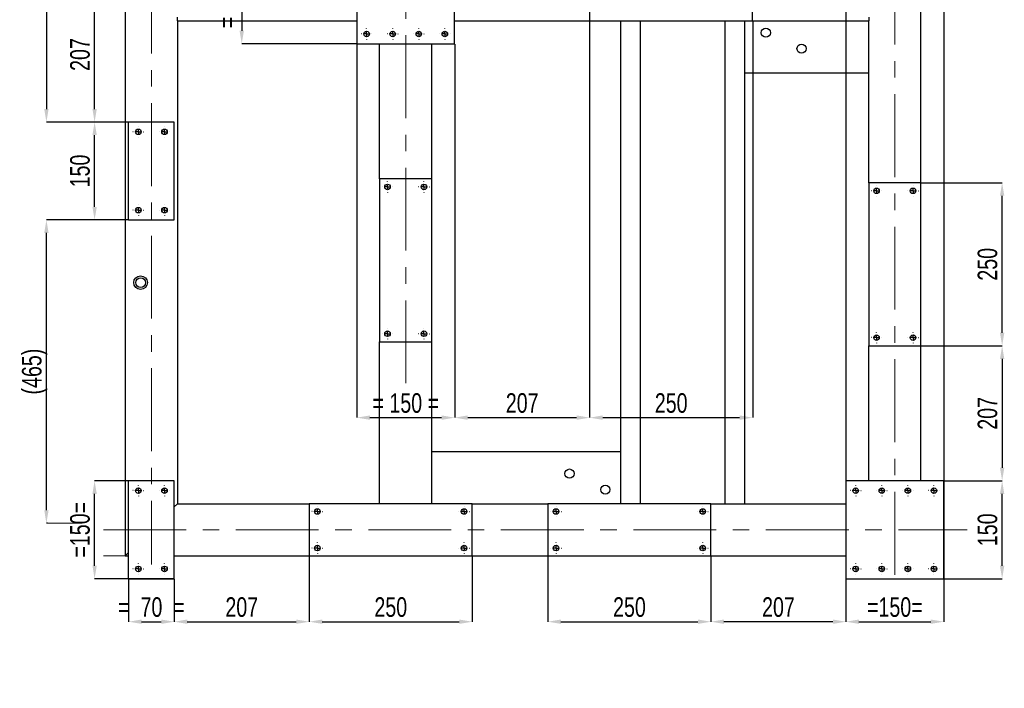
# Model space of a CAD drawing. Header units: millimetres. Extents: x 5 to 3649, y 4 to 418.
# Tile 19 of 105: x 846 to 997, y 91 to 193. Entities that reach past the tile are written whole.
import ezdxf

# ---------------------------------------------------------------- set-up
doc = ezdxf.new("R2010")
doc.units = ezdxf.units.MM
doc.header["$PDSIZE"] = -1
doc.linetypes.add('CENTERX2', pattern=[20.32, 12.7, -2.54, 2.54, -2.54])
doc.layers.add('COTES', color=1, linetype='Continuous')
doc.layers.add('TRAIT-MIXTES', color=3, linetype='CENTERX2')
doc.layers.add('TRAIT-FORT', color=4, linetype='Continuous', lineweight=25)
doc.styles.add('SLDTEXTSTYLE0', font='TXT', dxfattribs={"width": 0.75})
doc.dimstyles.new('SLDDIMSTYLE0', dxfattribs={"dimtxt": 3, "dimasz": 2, "dimexe": 0, "dimexo": 0.0625, "dimgap": 0.75, "dimtad": 1, "dimdec": 0, "dimlfac": 10, "dimrnd": 1e-09, "dimzin": 12, "dimdsep": 46, "dimtxsty": 'SLDTEXTSTYLE0', "dimsah": 1, "dimcen": 0.09, "dimadec": 0, "dimazin": 3, "dimtfac": 1, "dimtdec": 0, "dimtofl": 0, "dimtmove": 0, "dimatfit": 3, "dimfxl": 1, "dimfrac": 2, "dimtolj": 1, "dimtzin": 12, "dimarcsym": 0})
doc.dimstyles.new('SLDDIMSTYLE1', dxfattribs={"dimtxt": 3, "dimasz": 2, "dimexe": 0, "dimexo": 0.0625, "dimgap": 0.75, "dimtad": 1, "dimdec": 0, "dimlfac": 10, "dimrnd": 1e-09, "dimzin": 12, "dimdsep": 46, "dimtxsty": 'SLDTEXTSTYLE0', "dimsah": 1, "dimcen": 0.09, "dimadec": 0, "dimazin": 3, "dimtfac": 1, "dimtdec": 0, "dimtmove": 0, "dimatfit": 0, "dimfxl": 1, "dimfrac": 2, "dimtolj": 1, "dimtzin": 12, "dimarcsym": 0})

# ---------------------------------------------------------------- blocks, each defined once
blk = doc.blocks.new('*D1768')
at = {"layer": 'COTES', "color": 0, "lineweight": -2, "transparency": 16777216}
for p, q in [((862.56, 162.39), (850.02, 162.39)), ((850.02, 117.89), (850.02, 160.39)), ((850.2, 115.89), (850.02, 115.89))]:
    blk.add_line(p, q, dxfattribs=at)
at = {"layer": 'COTES', "color": 0, "transparency": 16777216}
for points in [[(849.69, 160.39), (850.36, 160.39), (850.02, 162.39)], [(849.69, 117.89), (850.36, 117.89), (850.02, 115.89)]]:
    blk.add_solid(points, dxfattribs=at)
at = {"layer": 'Defpoints', "color": 0, "transparency": 16777216}
for p in [(850.02, 162.39), (862.63, 162.39), (850.26, 115.89)]:
    blk.add_point(p, dxfattribs=at)
at = {"layer": 'COTES', "color": 0, "transparency": 16777216, "insert": (846.27, 139.14), "char_height": 3, "attachment_point": 2, "rotation": 90, "style": 'SLDTEXTSTYLE0'}
blk.add_mtext('\\A1;(465)', dxfattribs=at)
blk = doc.blocks.new('*D1772')
at = {"layer": 'COTES', "color": 0, "lineweight": -2, "transparency": 16777216}
for p, q in [((987.69, 122.39), (996.58, 122.39)), ((996.58, 109.39), (996.58, 120.39)), ((987.69, 107.39), (996.58, 107.39))]:
    blk.add_line(p, q, dxfattribs=at)
at = {"layer": 'COTES', "color": 0, "transparency": 16777216}
for points in [[(996.25, 120.39), (996.92, 120.39), (996.58, 122.39)], [(996.25, 109.39), (996.92, 109.39), (996.58, 107.39)]]:
    blk.add_solid(points, dxfattribs=at)
at = {"layer": 'Defpoints', "color": 0, "transparency": 16777216}
for p in [(987.63, 122.39), (996.58, 122.39), (987.63, 107.39)]:
    blk.add_point(p, dxfattribs=at)
at = {"layer": 'COTES', "color": 0, "transparency": 16777216, "insert": (992.83, 114.89), "char_height": 3, "attachment_point": 2, "rotation": 90, "style": 'SLDTEXTSTYLE0'}
blk.add_mtext('\\A1;150', dxfattribs=at)
blk = doc.blocks.new('*D1773')
at = {"layer": 'COTES', "color": 0, "lineweight": -2, "transparency": 16777216}
for p, q in [((984.19, 168.09), (996.58, 168.09)), ((996.58, 145.09), (996.58, 166.09)), ((984.19, 143.09), (996.58, 143.09))]:
    blk.add_line(p, q, dxfattribs=at)
at = {"layer": 'COTES', "color": 0, "transparency": 16777216}
for points in [[(996.25, 166.09), (996.92, 166.09), (996.58, 168.09)], [(996.25, 145.09), (996.92, 145.09), (996.58, 143.09)]]:
    blk.add_solid(points, dxfattribs=at)
at = {"layer": 'Defpoints', "color": 0, "transparency": 16777216}
for p in [(984.13, 168.09), (996.58, 168.09), (984.13, 143.09)]:
    blk.add_point(p, dxfattribs=at)
at = {"layer": 'COTES', "color": 0, "transparency": 16777216, "insert": (992.83, 155.59), "char_height": 3, "attachment_point": 2, "rotation": 90, "style": 'SLDTEXTSTYLE0'}
blk.add_mtext('\\A1;250', dxfattribs=at)
blk = doc.blocks.new('*D1774')
at = {"layer": 'COTES', "color": 0, "lineweight": -2, "transparency": 16777216}
for p, q in [((984.19, 143.09), (996.58, 143.09)), ((996.58, 141.09), (996.58, 124.39)), ((987.69, 122.39), (996.58, 122.39))]:
    blk.add_line(p, q, dxfattribs=at)
at = {"layer": 'COTES', "color": 0, "transparency": 16777216}
for points in [[(996.25, 141.09), (996.92, 141.09), (996.58, 143.09)], [(996.25, 124.39), (996.92, 124.39), (996.58, 122.39)]]:
    blk.add_solid(points, dxfattribs=at)
at = {"layer": 'Defpoints', "color": 0, "transparency": 16777216}
for p in [(984.13, 143.09), (987.63, 122.39), (996.58, 122.39)]:
    blk.add_point(p, dxfattribs=at)
at = {"layer": 'COTES', "color": 0, "transparency": 16777216, "insert": (992.83, 132.74), "char_height": 3, "attachment_point": 2, "rotation": 90, "style": 'SLDTEXTSTYLE0'}
blk.add_mtext('\\A1;207', dxfattribs=at)
blk = doc.blocks.new('*D1780')
at = {"layer": 'COTES', "color": 0, "lineweight": -2, "transparency": 16777216}
for p, q in [((972.63, 307.33), (972.63, 100.8)), ((987.63, 307.33), (987.63, 100.8)), ((974.63, 100.8), (985.63, 100.8))]:
    blk.add_line(p, q, dxfattribs=at)
at = {"layer": 'COTES', "color": 0, "transparency": 16777216}
for points in [[(974.63, 101.14), (974.63, 100.47), (972.63, 100.8)], [(985.63, 101.14), (985.63, 100.47), (987.63, 100.8)]]:
    blk.add_solid(points, dxfattribs=at)
at = {"layer": 'Defpoints', "color": 0, "transparency": 16777216}
for p in [(972.63, 307.39), (987.63, 307.39), (987.63, 100.8)]:
    blk.add_point(p, dxfattribs=at)
at = {"layer": 'COTES', "color": 0, "transparency": 16777216, "insert": (980.13, 104.55), "char_height": 3, "attachment_point": 2, "style": 'SLDTEXTSTYLE0'}
blk.add_mtext('\\A1;=150=', dxfattribs=at)
blk = doc.blocks.new('*D1784')
at = {"layer": 'COTES', "color": 0, "lineweight": -2, "transparency": 16777216}
for p, q in [((869.56, 122.39), (857.41, 122.39)), ((857.41, 109.39), (857.41, 120.39)), ((869.56, 107.39), (857.41, 107.39))]:
    blk.add_line(p, q, dxfattribs=at)
at = {"layer": 'COTES', "color": 0, "transparency": 16777216}
for points in [[(857.08, 120.39), (857.75, 120.39), (857.41, 122.39)], [(857.08, 109.39), (857.75, 109.39), (857.41, 107.39)]]:
    blk.add_solid(points, dxfattribs=at)
at = {"layer": 'Defpoints', "color": 0, "transparency": 16777216}
for p in [(857.41, 122.39), (869.63, 122.39), (869.63, 107.39)]:
    blk.add_point(p, dxfattribs=at)
at = {"layer": 'COTES', "color": 0, "transparency": 16777216, "insert": (853.66, 114.89), "char_height": 3, "attachment_point": 2, "rotation": 90, "style": 'SLDTEXTSTYLE0'}
blk.add_mtext('\\A1;=150=', dxfattribs=at)
blk = doc.blocks.new('*D1786')
at = {"layer": 'COTES', "color": 0, "lineweight": -2, "transparency": 16777216}
for p, q in [((862.56, 177.39), (857.41, 177.39)), ((857.41, 164.39), (857.41, 175.39)), ((862.56, 162.39), (857.41, 162.39))]:
    blk.add_line(p, q, dxfattribs=at)
at = {"layer": 'COTES', "color": 0, "transparency": 16777216}
for points in [[(857.08, 175.39), (857.75, 175.39), (857.41, 177.39)], [(857.08, 164.39), (857.75, 164.39), (857.41, 162.39)]]:
    blk.add_solid(points, dxfattribs=at)
at = {"layer": 'Defpoints', "color": 0, "transparency": 16777216}
for p in [(857.41, 177.39), (862.63, 177.39), (862.63, 162.39)]:
    blk.add_point(p, dxfattribs=at)
at = {"layer": 'COTES', "color": 0, "transparency": 16777216, "insert": (853.66, 169.89), "char_height": 3, "attachment_point": 2, "rotation": 90, "style": 'SLDTEXTSTYLE0'}
blk.add_mtext('\\A1;150', dxfattribs=at)
blk = doc.blocks.new('*D1787')
at = {"layer": 'COTES', "color": 0, "lineweight": -2, "transparency": 16777216}
for p, q in [((862.56, 198.09), (857.41, 198.09)), ((857.41, 179.39), (857.41, 196.09)), ((862.56, 177.39), (857.41, 177.39))]:
    blk.add_line(p, q, dxfattribs=at)
at = {"layer": 'COTES', "color": 0, "transparency": 16777216}
for points in [[(857.08, 196.09), (857.75, 196.09), (857.41, 198.09)], [(857.08, 179.39), (857.75, 179.39), (857.41, 177.39)]]:
    blk.add_solid(points, dxfattribs=at)
at = {"layer": 'Defpoints', "color": 0, "transparency": 16777216}
for p in [(857.41, 198.09), (862.63, 198.09), (862.63, 177.39)]:
    blk.add_point(p, dxfattribs=at)
at = {"layer": 'COTES', "color": 0, "transparency": 16777216, "insert": (853.66, 187.74), "char_height": 3, "attachment_point": 2, "rotation": 90, "style": 'SLDTEXTSTYLE0'}
blk.add_mtext('\\A1;207', dxfattribs=at)
blk = doc.blocks.new('*D1788')
at = {"layer": 'COTES', "color": 0, "lineweight": -2, "transparency": 16777216}
for p, q in [((862.06, 318.89), (850.02, 318.89)), ((850.02, 316.89), (850.02, 179.39)), ((862.56, 177.39), (850.02, 177.39))]:
    blk.add_line(p, q, dxfattribs=at)
at = {"layer": 'COTES', "color": 0, "transparency": 16777216}
for points in [[(849.69, 316.89), (850.36, 316.89), (850.02, 318.89)], [(849.69, 179.39), (850.36, 179.39), (850.02, 177.39)]]:
    blk.add_solid(points, dxfattribs=at)
at = {"layer": 'Defpoints', "color": 0, "transparency": 16777216}
for p in [(862.13, 318.89), (850.02, 177.39), (862.63, 177.39)]:
    blk.add_point(p, dxfattribs=at)
at = {"layer": 'COTES', "color": 0, "transparency": 16777216, "insert": (846.27, 248.14), "char_height": 3, "attachment_point": 2, "rotation": 90, "style": 'SLDTEXTSTYLE0'}
blk.add_mtext('\\A1;1415', dxfattribs=at)
blk = doc.blocks.new('*D1789')
at = {"layer": 'COTES', "color": 0, "lineweight": -2, "transparency": 16777216}
for p, q in [((890.33, 110.83), (890.33, 100.8)), ((915.33, 110.83), (915.33, 100.8)), ((892.33, 100.8), (913.33, 100.8))]:
    blk.add_line(p, q, dxfattribs=at)
at = {"layer": 'COTES', "color": 0, "transparency": 16777216}
for points in [[(892.33, 101.14), (892.33, 100.47), (890.33, 100.8)], [(913.33, 101.14), (913.33, 100.47), (915.33, 100.8)]]:
    blk.add_solid(points, dxfattribs=at)
at = {"layer": 'Defpoints', "color": 0, "transparency": 16777216}
for p in [(890.33, 110.89), (915.33, 110.89), (915.33, 100.8)]:
    blk.add_point(p, dxfattribs=at)
at = {"layer": 'COTES', "color": 0, "transparency": 16777216, "insert": (902.83, 104.55), "char_height": 3, "attachment_point": 2, "style": 'SLDTEXTSTYLE0'}
blk.add_mtext('\\A1;250', dxfattribs=at)
blk = doc.blocks.new('*D1790')
at = {"layer": 'COTES', "color": 0, "lineweight": -2, "transparency": 16777216}
for p, q in [((926.93, 110.83), (926.93, 100.8)), ((951.93, 110.83), (951.93, 100.8)), ((928.93, 100.8), (949.93, 100.8))]:
    blk.add_line(p, q, dxfattribs=at)
at = {"layer": 'COTES', "color": 0, "transparency": 16777216}
for points in [[(928.93, 101.14), (928.93, 100.47), (926.93, 100.8)], [(949.93, 101.14), (949.93, 100.47), (951.93, 100.8)]]:
    blk.add_solid(points, dxfattribs=at)
at = {"layer": 'Defpoints', "color": 0, "transparency": 16777216}
for p in [(926.93, 110.89), (951.93, 110.89), (951.93, 100.8)]:
    blk.add_point(p, dxfattribs=at)
at = {"layer": 'COTES', "color": 0, "transparency": 16777216, "insert": (939.43, 104.55), "char_height": 3, "attachment_point": 2, "style": 'SLDTEXTSTYLE0'}
blk.add_mtext('\\A1;250', dxfattribs=at)
blk = doc.blocks.new('*D1791')
at = {"layer": 'COTES', "color": 0, "lineweight": -2, "transparency": 16777216}
for p, q in [((890.33, 110.83), (890.33, 100.8)), ((869.63, 107.33), (869.63, 100.8)), ((871.63, 100.8), (888.33, 100.8))]:
    blk.add_line(p, q, dxfattribs=at)
at = {"layer": 'COTES', "color": 0, "transparency": 16777216}
for points in [[(871.63, 101.14), (871.63, 100.47), (869.63, 100.8)], [(888.33, 101.14), (888.33, 100.47), (890.33, 100.8)]]:
    blk.add_solid(points, dxfattribs=at)
at = {"layer": 'Defpoints', "color": 0, "transparency": 16777216}
for p in [(890.33, 110.89), (869.63, 107.39), (890.33, 100.8)]:
    blk.add_point(p, dxfattribs=at)
at = {"layer": 'COTES', "color": 0, "transparency": 16777216, "insert": (879.98, 104.55), "char_height": 3, "attachment_point": 2, "style": 'SLDTEXTSTYLE0'}
blk.add_mtext('\\A1;207', dxfattribs=at)
blk = doc.blocks.new('*D1792')
at = {"layer": 'COTES', "color": 0, "lineweight": -2, "transparency": 16777216}
for p, q in [((862.63, 107.33), (862.63, 100.8)), ((869.63, 107.33), (869.63, 100.8)), ((864.63, 100.8), (867.63, 100.8))]:
    blk.add_line(p, q, dxfattribs=at)
at = {"layer": 'COTES', "color": 0, "transparency": 16777216}
for points in [[(864.63, 101.14), (864.63, 100.47), (862.63, 100.8)], [(867.63, 101.14), (867.63, 100.47), (869.63, 100.8)]]:
    blk.add_solid(points, dxfattribs=at)
at = {"layer": 'Defpoints', "color": 0, "transparency": 16777216}
for p in [(862.63, 107.39), (869.63, 107.39), (869.63, 100.8)]:
    blk.add_point(p, dxfattribs=at)
at = {"layer": 'COTES', "color": 0, "transparency": 16777216, "insert": (866.13, 104.55), "char_height": 3, "attachment_point": 2, "style": 'SLDTEXTSTYLE0'}
blk.add_mtext('\\A1;=  70  =', dxfattribs=at)
blk = doc.blocks.new('*D1793')
at = {"layer": 'COTES', "color": 0, "lineweight": -2, "transparency": 16777216}
for p, q in [((951.93, 110.83), (951.93, 100.8)), ((972.63, 107.33), (972.63, 100.8)), ((970.63, 100.8), (953.93, 100.8))]:
    blk.add_line(p, q, dxfattribs=at)
at = {"layer": 'COTES', "color": 0, "transparency": 16777216}
for points in [[(953.93, 101.14), (953.93, 100.47), (951.93, 100.8)], [(970.63, 101.14), (970.63, 100.47), (972.63, 100.8)]]:
    blk.add_solid(points, dxfattribs=at)
at = {"layer": 'Defpoints', "color": 0, "transparency": 16777216}
for p in [(951.93, 110.89), (972.63, 107.39), (951.93, 100.8)]:
    blk.add_point(p, dxfattribs=at)
at = {"layer": 'COTES', "color": 0, "transparency": 16777216, "insert": (962.28, 104.55), "char_height": 3, "attachment_point": 2, "style": 'SLDTEXTSTYLE0'}
blk.add_mtext('\\A1;207', dxfattribs=at)
blk = doc.blocks.new('*D1794')
at = {"layer": 'COTES', "color": 0, "lineweight": -2, "transparency": 16777216}
for p, q in [((897.56, 204.39), (879.98, 204.39)), ((879.98, 202.39), (879.98, 191.39)), ((897.56, 189.39), (879.98, 189.39))]:
    blk.add_line(p, q, dxfattribs=at)
at = {"layer": 'COTES', "color": 0, "transparency": 16777216}
for points in [[(879.64, 202.39), (880.31, 202.39), (879.98, 204.39)], [(879.64, 191.39), (880.31, 191.39), (879.98, 189.39)]]:
    blk.add_solid(points, dxfattribs=at)
at = {"layer": 'Defpoints', "color": 0, "transparency": 16777216}
for p in [(897.63, 204.39), (879.98, 189.39), (897.63, 189.39)]:
    blk.add_point(p, dxfattribs=at)
at = {"layer": 'COTES', "color": 0, "transparency": 16777216, "insert": (876.23, 196.89), "char_height": 3, "attachment_point": 2, "rotation": 90, "style": 'SLDTEXTSTYLE0'}
blk.add_mtext('\\A1;= 150 =', dxfattribs=at)
blk = doc.blocks.new('*D1795')
at = {"layer": 'COTES', "color": 0, "lineweight": -2, "transparency": 16777216}
for p, q in [((897.63, 189.33), (897.63, 132.08)), ((912.63, 189.33), (912.63, 132.08)), ((899.63, 132.08), (910.63, 132.08))]:
    blk.add_line(p, q, dxfattribs=at)
at = {"layer": 'COTES', "color": 0, "transparency": 16777216}
for points in [[(899.63, 132.42), (899.63, 131.75), (897.63, 132.08)], [(910.63, 132.42), (910.63, 131.75), (912.63, 132.08)]]:
    blk.add_solid(points, dxfattribs=at)
at = {"layer": 'Defpoints', "color": 0, "transparency": 16777216}
for p in [(897.63, 189.39), (912.63, 189.39), (912.63, 132.08)]:
    blk.add_point(p, dxfattribs=at)
at = {"layer": 'COTES', "color": 0, "transparency": 16777216, "insert": (905.13, 135.83), "char_height": 3, "attachment_point": 2, "style": 'SLDTEXTSTYLE0'}
blk.add_mtext('\\A1;= 150 =', dxfattribs=at)
blk = doc.blocks.new('*D1798')
at = {"layer": 'COTES', "color": 0, "lineweight": -2, "transparency": 16777216}
for p, q in [((933.33, 192.83), (933.33, 132.08)), ((958.33, 192.83), (958.33, 132.08)), ((935.33, 132.08), (956.33, 132.08))]:
    blk.add_line(p, q, dxfattribs=at)
at = {"layer": 'COTES', "color": 0, "transparency": 16777216}
for points in [[(935.33, 132.42), (935.33, 131.75), (933.33, 132.08)], [(956.33, 132.42), (956.33, 131.75), (958.33, 132.08)]]:
    blk.add_solid(points, dxfattribs=at)
at = {"layer": 'Defpoints', "color": 0, "transparency": 16777216}
for p in [(933.33, 192.89), (958.33, 192.89), (958.33, 132.08)]:
    blk.add_point(p, dxfattribs=at)
at = {"layer": 'COTES', "color": 0, "transparency": 16777216, "insert": (945.83, 135.83), "char_height": 3, "attachment_point": 2, "style": 'SLDTEXTSTYLE0'}
blk.add_mtext('\\A1;250', dxfattribs=at)
blk = doc.blocks.new('*D1799')
at = {"layer": 'COTES', "color": 0, "lineweight": -2, "transparency": 16777216}
for p, q in [((933.33, 192.83), (933.33, 132.08)), ((912.63, 189.33), (912.63, 132.08)), ((914.63, 132.08), (931.33, 132.08))]:
    blk.add_line(p, q, dxfattribs=at)
at = {"layer": 'COTES', "color": 0, "transparency": 16777216}
for points in [[(914.63, 132.42), (914.63, 131.75), (912.63, 132.08)], [(931.33, 132.42), (931.33, 131.75), (933.33, 132.08)]]:
    blk.add_solid(points, dxfattribs=at)
at = {"layer": 'Defpoints', "color": 0, "transparency": 16777216}
for p in [(933.33, 192.89), (912.63, 189.39), (933.33, 132.08)]:
    blk.add_point(p, dxfattribs=at)
at = {"layer": 'COTES', "color": 0, "transparency": 16777216, "insert": (922.98, 135.83), "char_height": 3, "attachment_point": 2, "style": 'SLDTEXTSTYLE0'}
blk.add_mtext('\\A1;207', dxfattribs=at)
blk = doc.blocks.new('SW_CENTERMARKSYMBOL_132')
at = {"layer": 'TRAIT-MIXTES', "color": 0}
for p, q in [((-0.8, 0), (-0.825, 0)), ((0, 0), (-0.4, 0)), ((0, 0.8), (0, 0.825)), ((0, 0), (0, 0.4)), ((0, 0), (0, -0.4)), ((0, 0), (0.4, 0)), ((0.8, 0), (0.825, 0)), ((0, -0.8), (0, -0.825))]:
    blk.add_line(p, q, dxfattribs=at)
blk = doc.blocks.new('SW_CENTERMARKSYMBOL_133')
at = {"layer": 'TRAIT-MIXTES', "color": 0}
for p, q in [((-0.8, 0), (-0.825, 0)), ((0, 0), (-0.4, 0)), ((0, 0.8), (0, 0.825)), ((0, 0), (0, 0.4)), ((0, 0), (0, -0.4)), ((0, 0), (0.4, 0)), ((0.8, 0), (0.825, 0)), ((0, -0.8), (0, -0.825))]:
    blk.add_line(p, q, dxfattribs=at)
blk = doc.blocks.new('SW_CENTERMARKSYMBOL_134')
at = {"layer": 'TRAIT-MIXTES', "color": 0}
for p, q in [((-0.8, 0), (-0.825, 0)), ((0, 0), (-0.4, 0)), ((0, 0.8), (0, 0.825)), ((0, 0), (0, 0.4)), ((0, 0), (0, -0.4)), ((0, 0), (0.4, 0)), ((0.8, 0), (0.825, 0)), ((0, -0.8), (0, -0.825))]:
    blk.add_line(p, q, dxfattribs=at)
blk = doc.blocks.new('SW_CENTERMARKSYMBOL_135')
at = {"layer": 'TRAIT-MIXTES', "color": 0}
for p, q in [((-0.8, 0), (-0.825, 0)), ((0, 0), (-0.4, 0)), ((0, 0.8), (0, 0.825)), ((0, 0), (0, 0.4)), ((0, 0), (0, -0.4)), ((0, 0), (0.4, 0)), ((0.8, 0), (0.825, 0)), ((0, -0.8), (0, -0.825))]:
    blk.add_line(p, q, dxfattribs=at)
blk = doc.blocks.new('SW_CENTERMARKSYMBOL_136')
at = {"layer": 'TRAIT-MIXTES', "color": 0}
for p, q in [((-0.8, 0), (-0.825, 0)), ((0, 0), (-0.4, 0)), ((0, 0.8), (0, 0.825)), ((0, 0), (0, 0.4)), ((0, 0), (0, -0.4)), ((0, 0), (0.4, 0)), ((0.8, 0), (0.825, 0)), ((0, -0.8), (0, -0.825))]:
    blk.add_line(p, q, dxfattribs=at)
blk = doc.blocks.new('SW_CENTERMARKSYMBOL_137')
at = {"layer": 'TRAIT-MIXTES', "color": 0}
for p, q in [((-0.8, 0), (-0.825, 0)), ((0, 0), (-0.4, 0)), ((0, 0.8), (0, 0.825)), ((0, 0), (0, 0.4)), ((0, 0), (0, -0.4)), ((0, 0), (0.4, 0)), ((0.8, 0), (0.825, 0)), ((0, -0.8), (0, -0.825))]:
    blk.add_line(p, q, dxfattribs=at)
blk = doc.blocks.new('SW_CENTERMARKSYMBOL_138')
at = {"layer": 'TRAIT-MIXTES', "color": 0}
for p, q in [((-0.8, 0), (-0.825, 0)), ((0, 0), (-0.4, 0)), ((0, 0.8), (0, 0.825)), ((0, 0), (0, 0.4)), ((0, 0), (0, -0.4)), ((0, 0), (0.4, 0)), ((0.8, 0), (0.825, 0)), ((0, -0.8), (0, -0.825))]:
    blk.add_line(p, q, dxfattribs=at)
blk = doc.blocks.new('SW_CENTERMARKSYMBOL_139')
at = {"layer": 'TRAIT-MIXTES', "color": 0}
for p, q in [((-0.8, 0), (-0.825, 0)), ((0, 0), (-0.4, 0)), ((0, 0.8), (0, 0.825)), ((0, 0), (0, 0.4)), ((0, 0), (0, -0.4)), ((0, 0), (0.4, 0)), ((0.8, 0), (0.825, 0)), ((0, -0.8), (0, -0.825))]:
    blk.add_line(p, q, dxfattribs=at)
blk = doc.blocks.new('SW_CENTERMARKSYMBOL_144')
at = {"layer": 'TRAIT-MIXTES', "color": 0}
for p, q in [((-0.8, 0), (-0.825, 0)), ((0, 0), (-0.4, 0)), ((0, 0.8), (0, 0.825)), ((0, 0), (0, 0.4)), ((0, 0), (0, -0.4)), ((0, 0), (0.4, 0)), ((0.8, 0), (0.825, 0)), ((0, -0.8), (0, -0.825))]:
    blk.add_line(p, q, dxfattribs=at)
blk = doc.blocks.new('SW_CENTERMARKSYMBOL_145')
at = {"layer": 'TRAIT-MIXTES', "color": 0}
for p, q in [((-0.8, 0), (-0.825, 0)), ((0, 0), (-0.4, 0)), ((0, 0.8), (0, 0.825)), ((0, 0), (0, 0.4)), ((0, 0), (0, -0.4)), ((0, 0), (0.4, 0)), ((0.8, 0), (0.825, 0)), ((0, -0.8), (0, -0.825))]:
    blk.add_line(p, q, dxfattribs=at)
blk = doc.blocks.new('SW_CENTERMARKSYMBOL_146')
at = {"layer": 'TRAIT-MIXTES', "color": 0}
for p, q in [((-0.8, 0), (-0.825, 0)), ((0, 0), (-0.4, 0)), ((0, 0.8), (0, 0.825)), ((0, 0), (0, 0.4)), ((0, 0), (0, -0.4)), ((0, 0), (0.4, 0)), ((0.8, 0), (0.825, 0)), ((0, -0.8), (0, -0.825))]:
    blk.add_line(p, q, dxfattribs=at)
blk = doc.blocks.new('SW_CENTERMARKSYMBOL_147')
at = {"layer": 'TRAIT-MIXTES', "color": 0}
for p, q in [((-0.8, 0), (-0.825, 0)), ((0, 0), (-0.4, 0)), ((0, 0.8), (0, 0.825)), ((0, 0), (0, 0.4)), ((0, 0), (0, -0.4)), ((0, 0), (0.4, 0)), ((0.8, 0), (0.825, 0)), ((0, -0.8), (0, -0.825))]:
    blk.add_line(p, q, dxfattribs=at)
blk = doc.blocks.new('SW_CENTERMARKSYMBOL_162')
at = {"layer": 'TRAIT-MIXTES', "color": 0}
for p, q in [((-0.8, 0), (-0.825, 0)), ((0, 0), (-0.4, 0)), ((0, 0.8), (0, 0.825)), ((0, 0), (0, 0.4)), ((0, 0), (0, -0.4)), ((0, 0), (0.4, 0)), ((0.8, 0), (0.825, 0)), ((0, -0.8), (0, -0.825))]:
    blk.add_line(p, q, dxfattribs=at)
blk = doc.blocks.new('SW_CENTERMARKSYMBOL_163')
at = {"layer": 'TRAIT-MIXTES', "color": 0}
for p, q in [((-0.8, 0), (-0.825, 0)), ((0, 0), (-0.4, 0)), ((0, 0.8), (0, 0.825)), ((0, 0), (0, 0.4)), ((0, 0), (0, -0.4)), ((0, 0), (0.4, 0)), ((0.8, 0), (0.825, 0)), ((0, -0.8), (0, -0.825))]:
    blk.add_line(p, q, dxfattribs=at)
blk = doc.blocks.new('SW_CENTERMARKSYMBOL_164')
at = {"layer": 'TRAIT-MIXTES', "color": 0}
for p, q in [((-0.8, 0), (-0.825, 0)), ((0, 0), (-0.4, 0)), ((0, 0.8), (0, 0.825)), ((0, 0), (0, 0.4)), ((0, 0), (0, -0.4)), ((0, 0), (0.4, 0)), ((0.8, 0), (0.825, 0)), ((0, -0.8), (0, -0.825))]:
    blk.add_line(p, q, dxfattribs=at)
blk = doc.blocks.new('SW_CENTERMARKSYMBOL_165')
at = {"layer": 'TRAIT-MIXTES', "color": 0}
for p, q in [((-0.8, 0), (-0.825, 0)), ((0, 0), (-0.4, 0)), ((0, 0.8), (0, 0.825)), ((0, 0), (0, 0.4)), ((0, 0), (0, -0.4)), ((0, 0), (0.4, 0)), ((0.8, 0), (0.825, 0)), ((0, -0.8), (0, -0.825))]:
    blk.add_line(p, q, dxfattribs=at)
blk = doc.blocks.new('SW_CENTERMARKSYMBOL_166')
at = {"layer": 'TRAIT-MIXTES', "color": 0}
for p, q in [((-0.8, 0), (-0.825, 0)), ((0, 0), (-0.4, 0)), ((0, 0.8), (0, 0.825)), ((0, 0), (0, 0.4)), ((0, 0), (0, -0.4)), ((0, 0), (0.4, 0)), ((0.8, 0), (0.825, 0)), ((0, -0.8), (0, -0.825))]:
    blk.add_line(p, q, dxfattribs=at)
blk = doc.blocks.new('SW_CENTERMARKSYMBOL_167')
at = {"layer": 'TRAIT-MIXTES', "color": 0}
for p, q in [((-0.8, 0), (-0.825, 0)), ((0, 0), (-0.4, 0)), ((0, 0.8), (0, 0.825)), ((0, 0), (0, 0.4)), ((0, 0), (0, -0.4)), ((0, 0), (0.4, 0)), ((0.8, 0), (0.825, 0)), ((0, -0.8), (0, -0.825))]:
    blk.add_line(p, q, dxfattribs=at)
blk = doc.blocks.new('SW_CENTERMARKSYMBOL_168')
at = {"layer": 'TRAIT-MIXTES', "color": 0}
for p, q in [((-0.8, 0), (-0.825, 0)), ((0, 0), (-0.4, 0)), ((0, 0.8), (0, 0.825)), ((0, 0), (0, 0.4)), ((0, 0), (0, -0.4)), ((0, 0), (0.4, 0)), ((0.8, 0), (0.825, 0)), ((0, -0.8), (0, -0.825))]:
    blk.add_line(p, q, dxfattribs=at)
blk = doc.blocks.new('SW_CENTERMARKSYMBOL_169')
at = {"layer": 'TRAIT-MIXTES', "color": 0}
for p, q in [((-0.8, 0), (-0.825, 0)), ((0, 0), (-0.4, 0)), ((0, 0.8), (0, 0.825)), ((0, 0), (0, 0.4)), ((0, 0), (0, -0.4)), ((0, 0), (0.4, 0)), ((0.8, 0), (0.825, 0)), ((0, -0.8), (0, -0.825))]:
    blk.add_line(p, q, dxfattribs=at)
blk = doc.blocks.new('SW_CENTERMARKSYMBOL_170')
at = {"layer": 'TRAIT-MIXTES', "color": 0}
for p, q in [((-0.8, 0), (-0.825, 0)), ((0, 0), (-0.4, 0)), ((0, 0.8), (0, 0.825)), ((0, 0), (0, 0.4)), ((0, 0), (0, -0.4)), ((0, 0), (0.4, 0)), ((0.8, 0), (0.825, 0)), ((0, -0.8), (0, -0.825))]:
    blk.add_line(p, q, dxfattribs=at)
blk = doc.blocks.new('SW_CENTERMARKSYMBOL_171')
at = {"layer": 'TRAIT-MIXTES', "color": 0}
for p, q in [((-0.8, 0), (-0.825, 0)), ((0, 0), (-0.4, 0)), ((0, 0.8), (0, 0.825)), ((0, 0), (0, 0.4)), ((0, 0), (0, -0.4)), ((0, 0), (0.4, 0)), ((0.8, 0), (0.825, 0)), ((0, -0.8), (0, -0.825))]:
    blk.add_line(p, q, dxfattribs=at)
blk = doc.blocks.new('SW_CENTERMARKSYMBOL_172')
at = {"layer": 'TRAIT-MIXTES', "color": 0}
for p, q in [((-0.8, 0), (-0.825, 0)), ((0, 0), (-0.4, 0)), ((0, 0.8), (0, 0.825)), ((0, 0), (0, 0.4)), ((0, 0), (0, -0.4)), ((0, 0), (0.4, 0)), ((0.8, 0), (0.825, 0)), ((0, -0.8), (0, -0.825))]:
    blk.add_line(p, q, dxfattribs=at)
blk = doc.blocks.new('SW_CENTERMARKSYMBOL_173')
at = {"layer": 'TRAIT-MIXTES', "color": 0}
for p, q in [((-0.8, 0), (-0.825, 0)), ((0, 0), (-0.4, 0)), ((0, 0.8), (0, 0.825)), ((0, 0), (0, 0.4)), ((0, 0), (0, -0.4)), ((0, 0), (0.4, 0)), ((0.8, 0), (0.825, 0)), ((0, -0.8), (0, -0.825))]:
    blk.add_line(p, q, dxfattribs=at)
blk = doc.blocks.new('SW_CENTERMARKSYMBOL_178')
at = {"layer": 'TRAIT-MIXTES', "color": 0}
for p, q in [((-0.8, 0), (-0.825, 0)), ((0, 0), (-0.4, 0)), ((0, 0.8), (0, 0.825)), ((0, 0), (0, 0.4)), ((0, 0), (0, -0.4)), ((0, 0), (0.4, 0)), ((0.8, 0), (0.825, 0)), ((0, -0.8), (0, -0.825))]:
    blk.add_line(p, q, dxfattribs=at)
blk = doc.blocks.new('SW_CENTERMARKSYMBOL_179')
at = {"layer": 'TRAIT-MIXTES', "color": 0}
for p, q in [((-0.8, 0), (-0.825, 0)), ((0, 0), (-0.4, 0)), ((0, 0.8), (0, 0.825)), ((0, 0), (0, 0.4)), ((0, 0), (0, -0.4)), ((0, 0), (0.4, 0)), ((0.8, 0), (0.825, 0)), ((0, -0.8), (0, -0.825))]:
    blk.add_line(p, q, dxfattribs=at)
blk = doc.blocks.new('SW_CENTERMARKSYMBOL_180')
at = {"layer": 'TRAIT-MIXTES', "color": 0}
for p, q in [((-0.8, 0), (-0.825, 0)), ((0, 0), (-0.4, 0)), ((0, 0.8), (0, 0.825)), ((0, 0), (0, 0.4)), ((0, 0), (0, -0.4)), ((0, 0), (0.4, 0)), ((0.8, 0), (0.825, 0)), ((0, -0.8), (0, -0.825))]:
    blk.add_line(p, q, dxfattribs=at)
blk = doc.blocks.new('SW_CENTERMARKSYMBOL_181')
at = {"layer": 'TRAIT-MIXTES', "color": 0}
for p, q in [((-0.8, 0), (-0.825, 0)), ((0, 0), (-0.4, 0)), ((0, 0.8), (0, 0.825)), ((0, 0), (0, 0.4)), ((0, 0), (0, -0.4)), ((0, 0), (0.4, 0)), ((0.8, 0), (0.825, 0)), ((0, -0.8), (0, -0.825))]:
    blk.add_line(p, q, dxfattribs=at)
blk = doc.blocks.new('SW_CENTERMARKSYMBOL_190')
at = {"layer": 'TRAIT-MIXTES', "color": 0}
for p, q in [((-0.8, 0), (-0.825, 0)), ((0, 0), (-0.4, 0)), ((0, 0.8), (0, 0.825)), ((0, 0), (0, 0.4)), ((0, 0), (0, -0.4)), ((0, 0), (0.4, 0)), ((0.8, 0), (0.825, 0)), ((0, -0.8), (0, -0.825))]:
    blk.add_line(p, q, dxfattribs=at)
blk = doc.blocks.new('SW_CENTERMARKSYMBOL_191')
at = {"layer": 'TRAIT-MIXTES', "color": 0}
for p, q in [((-0.8, 0), (-0.825, 0)), ((0, 0), (-0.4, 0)), ((0, 0.8), (0, 0.825)), ((0, 0), (0, 0.4)), ((0, 0), (0, -0.4)), ((0, 0), (0.4, 0)), ((0.8, 0), (0.825, 0)), ((0, -0.8), (0, -0.825))]:
    blk.add_line(p, q, dxfattribs=at)
blk = doc.blocks.new('SW_CENTERMARKSYMBOL_192')
at = {"layer": 'TRAIT-MIXTES', "color": 0}
for p, q in [((-0.8, 0), (-0.825, 0)), ((0, 0), (-0.4, 0)), ((0, 0.8), (0, 0.825)), ((0, 0), (0, 0.4)), ((0, 0), (0, -0.4)), ((0, 0), (0.4, 0)), ((0.8, 0), (0.825, 0)), ((0, -0.8), (0, -0.825))]:
    blk.add_line(p, q, dxfattribs=at)
blk = doc.blocks.new('SW_CENTERMARKSYMBOL_193')
at = {"layer": 'TRAIT-MIXTES', "color": 0}
for p, q in [((-0.8, 0), (-0.825, 0)), ((0, 0), (-0.4, 0)), ((0, 0.8), (0, 0.825)), ((0, 0), (0, 0.4)), ((0, 0), (0, -0.4)), ((0, 0), (0.4, 0)), ((0.8, 0), (0.825, 0)), ((0, -0.8), (0, -0.825))]:
    blk.add_line(p, q, dxfattribs=at)
blk = doc.blocks.new('SW_CENTERMARKSYMBOL_196')
at = {"layer": 'TRAIT-MIXTES', "color": 0}
for p, q in [((-0.8, 0), (-0.825, 0)), ((0, 0), (-0.4, 0)), ((0, 0.8), (0, 0.825)), ((0, 0), (0, 0.4)), ((0, 0), (0, -0.4)), ((0, 0), (0.4, 0)), ((0.8, 0), (0.825, 0)), ((0, -0.8), (0, -0.825))]:
    blk.add_line(p, q, dxfattribs=at)
blk = doc.blocks.new('SW_CENTERMARKSYMBOL_197')
at = {"layer": 'TRAIT-MIXTES', "color": 0}
for p, q in [((-0.8, 0), (-0.825, 0)), ((0, 0), (-0.4, 0)), ((0, 0.8), (0, 0.825)), ((0, 0), (0, 0.4)), ((0, 0), (0, -0.4)), ((0, 0), (0.4, 0)), ((0.8, 0), (0.825, 0)), ((0, -0.8), (0, -0.825))]:
    blk.add_line(p, q, dxfattribs=at)
blk = doc.blocks.new('SW_CENTERMARKSYMBOL_201')
at = {"layer": 'TRAIT-MIXTES', "color": 0}
for p, q in [((-0.8, 0), (-0.825, 0)), ((0, 0), (-0.4, 0)), ((0, 0.8), (0, 0.825)), ((0, 0), (0, 0.4)), ((0, 0), (0, -0.4)), ((0, 0), (0.4, 0)), ((0.8, 0), (0.825, 0)), ((0, -0.8), (0, -0.825))]:
    blk.add_line(p, q, dxfattribs=at)
blk = doc.blocks.new('SW_CENTERMARKSYMBOL_202')
at = {"layer": 'TRAIT-MIXTES', "color": 0}
for p, q in [((-0.8, 0), (-0.825, 0)), ((0, 0), (-0.4, 0)), ((0, 0.8), (0, 0.825)), ((0, 0), (0, 0.4)), ((0, 0), (0, -0.4)), ((0, 0), (0.4, 0)), ((0.8, 0), (0.825, 0)), ((0, -0.8), (0, -0.825))]:
    blk.add_line(p, q, dxfattribs=at)

msp = doc.modelspace()

# ---------------------------------------------------------------- linework, layer by layer
at = {"layer": 'TRAIT-FORT', "lineweight": 25}
for p, q in [((862.125391, 318.893708), (862.125391, 110.893708)), ((984.125391, 168.093708), (984.125391, 261.693708)), ((897.625391, 204.393708), (897.625391, 189.393708)), ((912.625391, 189.393708), (912.625391, 204.393708)), ((933.325391, 200.893708), (933.325391, 192.893708)), ((958.325391, 192.893708), (958.325391, 200.893708)), ((870.125391, 192.893708), (870.125391, 193.493708)), ((976.125391, 193.493708), (976.125391, 192.893708)), ((870.125391, 192.893708), (870.125391, 118.893708)), ((870.125391, 192.893708), (897.625391, 192.893708)), ((912.625391, 192.893708), (933.325391, 192.893708)), ((933.325391, 192.893708), (958.325391, 192.893708)), ((938.125417, 118.893708), (938.125417, 192.893708)), ((941.125417, 118.893708), (941.125417, 192.893708)), ((954.125417, 118.893708), (954.125417, 192.893708)), ((957.125417, 118.893708), (957.125417, 192.893708)), ((958.325391, 192.893708), (976.125391, 192.893708)), ((976.125391, 168.093708), (976.125391, 192.893708)), ((897.625391, 189.393708), (912.625391, 189.393708)), ((901.125391, 168.693708), (901.125391, 189.393708)), ((909.125391, 168.693708), (909.125391, 189.393708)), ((976.125391, 184.893708), (957.125417, 184.893708)), ((869.625391, 177.393708), (862.625391, 177.393708)), ((862.625391, 162.393708), (862.625391, 177.393708)), ((869.625391, 162.393708), (869.625391, 177.393708)), ((901.125391, 168.693708), (901.125391, 143.693708)), ((909.125391, 168.693708), (901.125391, 168.693708)), ((909.125391, 143.693708), (909.125391, 168.693708)), ((984.125391, 168.093708), (976.125391, 168.093708)), ((976.125391, 168.093708), (976.125391, 143.093708)), ((984.125391, 143.093708), (984.125391, 168.093708)), ((862.625391, 162.393708), (869.625391, 162.393708)), ((901.125391, 143.693708), (909.125391, 143.693708)), ((901.125391, 118.893708), (901.125391, 143.693708)), ((909.125391, 118.893708), (909.125391, 143.693708)), ((976.125391, 143.093708), (984.125391, 143.093708)), ((976.125391, 122.393708), (976.125391, 143.093708)), ((984.125391, 122.393708), (984.125391, 143.093708)), ((909.125391, 126.893708), (938.125417, 126.893708)), ((869.625391, 122.393708), (862.625391, 122.393708)), ((862.625391, 107.393708), (862.625391, 122.393708)), ((869.625391, 107.393708), (869.625391, 122.393708)), ((987.625391, 122.393708), (972.625391, 122.393708)), ((972.625391, 122.393708), (972.625391, 107.393708)), ((987.625391, 107.393708), (987.625391, 122.393708)), ((870.125391, 118.893708), (869.625391, 118.393708)), ((869.625391, 118.393708), (870.125391, 118.893708)), ((870.125391, 118.893708), (890.325391, 118.893708)), ((915.325391, 118.893708), (890.325391, 118.893708)), ((890.325391, 118.893708), (890.325391, 110.893708)), ((915.325391, 110.893708), (915.325391, 118.893708)), ((915.325391, 118.893708), (926.925391, 118.893708)), ((951.925391, 118.893708), (926.925391, 118.893708)), ((926.925391, 118.893708), (926.925391, 110.893708)), ((951.925391, 110.893708), (951.925391, 118.893708)), ((951.925391, 118.893708), (972.625391, 118.893708)), ((862.625391, 111.393708), (862.125391, 110.893708)), ((862.125391, 110.893708), (862.625391, 111.393708)), ((862.125391, 110.893708), (862.625391, 110.893708)), ((869.625391, 110.893708), (890.325391, 110.893708)), ((890.325391, 110.893708), (915.325391, 110.893708)), ((915.325391, 110.893708), (926.925391, 110.893708)), ((926.925391, 110.893708), (951.925391, 110.893708)), ((951.925391, 110.893708), (972.625391, 110.893708)), ((862.625391, 107.393708), (869.625391, 107.393708)), ((972.625391, 107.393708), (987.625391, 107.393708))]:
    msp.add_line(p, q, dxfattribs=at)
for centre, radius in [((960.342537, 191.092132), 0.7), ((899.125391, 190.893708), 0.425), ((903.125391, 190.893708), 0.425), ((907.125391, 190.893708), 0.425), ((911.125391, 190.893708), 0.425), ((965.82381, 188.651712), 0.7), ((864.125391, 175.893708), 0.425), ((868.125391, 175.893708), 0.425), ((902.325391, 167.443708), 0.425), ((907.925391, 167.443708), 0.425), ((977.325391, 166.843708), 0.425), ((982.925391, 166.843708), 0.425), ((864.125391, 163.893708), 0.425), ((868.125391, 163.893708), 0.425), ((864.468752, 152.774806), 1.05), ((864.468752, 152.774806), 0.75), ((902.325391, 144.943708), 0.425), ((907.925391, 144.943708), 0.425), ((977.325391, 144.343708), 0.425), ((982.925391, 144.343708), 0.425), ((930.244025, 123.510769), 0.7), ((864.125391, 120.893708), 0.425), ((868.125391, 120.893708), 0.425), ((935.725298, 121.049348), 0.7), ((974.125391, 120.893708), 0.425), ((978.125391, 120.893708), 0.425), ((982.125391, 120.893708), 0.425), ((986.125391, 120.893708), 0.425), ((891.575391, 117.693708), 0.425), ((914.075391, 117.693708), 0.425), ((928.175391, 117.693708), 0.425), ((950.675391, 117.693708), 0.425), ((891.575391, 112.093708), 0.425), ((914.075391, 112.093708), 0.425), ((928.175391, 112.093708), 0.425), ((950.675391, 112.093708), 0.425), ((864.125391, 108.893708), 0.425), ((868.125391, 108.893708), 0.425), ((974.125391, 108.893708), 0.425), ((978.125391, 108.893708), 0.425), ((982.125391, 108.893708), 0.425), ((986.125391, 108.893708), 0.425)]:
    msp.add_circle(centre, radius, dxfattribs=at)
at = {"layer": 'TRAIT-MIXTES', "lineweight": 18}
for p, q in [((980.125391, 108.002175), (980.125391, 325.408236)), ((866.125391, 322.528627), (866.125391, 109.554345)), ((905.125391, 137.357601), (905.125391, 310.893708)), ((855.199091, 115.893708), (850.262123, 115.893708)), ((858.753071, 114.893708), (991.215063, 114.893708)), ((862.125391, 110.893708), (858.753071, 110.893708))]:
    msp.add_line(p, q, dxfattribs=at)

# ---------------------------------------------------------------- block references
at = {"layer": 'TRAIT-MIXTES'}
for name, p in [('SW_CENTERMARKSYMBOL_202', (899.125391, 190.893708)), ('SW_CENTERMARKSYMBOL_196', (903.125391, 190.893708)), ('SW_CENTERMARKSYMBOL_197', (907.125391, 190.893708)), ('SW_CENTERMARKSYMBOL_201', (911.125391, 190.893708)), ('SW_CENTERMARKSYMBOL_137', (864.125391, 175.893708)), ('SW_CENTERMARKSYMBOL_138', (868.125391, 175.893708)), ('SW_CENTERMARKSYMBOL_135', (902.325391, 167.443708)), ('SW_CENTERMARKSYMBOL_134', (907.925391, 167.443708)), ('SW_CENTERMARKSYMBOL_165', (977.325391, 166.843708)), ('SW_CENTERMARKSYMBOL_164', (982.925391, 166.843708)), ('SW_CENTERMARKSYMBOL_136', (864.125391, 163.893708)), ('SW_CENTERMARKSYMBOL_139', (868.125391, 163.893708)), ('SW_CENTERMARKSYMBOL_133', (902.325391, 144.943708)), ('SW_CENTERMARKSYMBOL_132', (907.925391, 144.943708)), ('SW_CENTERMARKSYMBOL_163', (977.325391, 144.343708)), ('SW_CENTERMARKSYMBOL_162', (982.925391, 144.343708)), ('SW_CENTERMARKSYMBOL_145', (864.125391, 120.893708)), ('SW_CENTERMARKSYMBOL_146', (868.125391, 120.893708)), ('SW_CENTERMARKSYMBOL_173', (974.125391, 120.893708)), ('SW_CENTERMARKSYMBOL_169', (978.125391, 120.893708)), ('SW_CENTERMARKSYMBOL_168', (982.125391, 120.893708)), ('SW_CENTERMARKSYMBOL_170', (986.125391, 120.893708)), ('SW_CENTERMARKSYMBOL_181', (891.575391, 117.693708)), ('SW_CENTERMARKSYMBOL_179', (914.075391, 117.693708)), ('SW_CENTERMARKSYMBOL_193', (928.175391, 117.693708)), ('SW_CENTERMARKSYMBOL_191', (950.675391, 117.693708)), ('SW_CENTERMARKSYMBOL_180', (891.575391, 112.093708)), ('SW_CENTERMARKSYMBOL_178', (914.075391, 112.093708)), ('SW_CENTERMARKSYMBOL_192', (928.175391, 112.093708)), ('SW_CENTERMARKSYMBOL_190', (950.675391, 112.093708)), ('SW_CENTERMARKSYMBOL_144', (864.125391, 108.893708)), ('SW_CENTERMARKSYMBOL_147', (868.125391, 108.893708)), ('SW_CENTERMARKSYMBOL_172', (974.125391, 108.893708)), ('SW_CENTERMARKSYMBOL_166', (978.125391, 108.893708)), ('SW_CENTERMARKSYMBOL_167', (982.125391, 108.893708)), ('SW_CENTERMARKSYMBOL_171', (986.125391, 108.893708))]:
    msp.add_blockref(name, p, dxfattribs=at)

# ---------------------------------------------------------------- dimensions: what is measured, and where the dimension line sits
at = {"layer": 'COTES'}
for base, p1, p2, picture, middle in [((850.02328, 177.393708), (862.125391, 318.893708), (862.625391, 177.393708), '*D1788', (850.02328, 248.143708)), ((857.412215, 198.093708), (862.625391, 177.393708), (862.625391, 198.093708), '*D1787', (857.412215, 187.743708)), ((857.412215, 177.393708), (862.625391, 162.393708), (862.625391, 177.393708), '*D1786', (857.412215, 169.893708)), ((996.582792, 168.093708), (984.125391, 143.093708), (984.125391, 168.093708), '*D1773', (996.582792, 155.593708)), ((996.582792, 122.393708), (984.125391, 143.093708), (987.625391, 122.393708), '*D1774', (996.582792, 132.743708)), ((996.582792, 122.393708), (987.625391, 107.393708), (987.625391, 122.393708), '*D1772', (996.582792, 114.893708))]:
    dim = msp.add_linear_dim(base=base, p1=p1, p2=p2, angle=90, dimstyle='SLDDIMSTYLE0', dxfattribs=at)
    dim.commit()
    dim.dimension.update_dxf_attribs({"geometry": picture, "text_midpoint": middle, "dimtype": 160})
for base, p1, p2, text, dimstyle, picture, middle in [((987.625391, 100.802222), (972.625391, 307.393708), (987.625391, 307.393708), '=<>=', 'SLDDIMSTYLE0', '*D1780', (980.125391, 100.802222)), ((912.625391, 132.082459), (897.625391, 189.393708), (912.625391, 189.393708), '= <> =', 'SLDDIMSTYLE1', '*D1795', (905.125391, 132.082459)), ((869.625391, 100.802222), (862.625391, 107.393708), (869.625391, 107.393708), '=  <>  =', 'SLDDIMSTYLE1', '*D1792', (866.125391, 100.802222))]:
    dim = msp.add_linear_dim(base=base, p1=p1, p2=p2, text=text, dimstyle=dimstyle, dxfattribs=at)
    dim.commit()
    dim.dimension.update_dxf_attribs({"geometry": picture, "text_midpoint": middle, "dimtype": 160})
for base, p1, p2, text, dimstyle, picture, middle in [((879.975391, 189.393708), (897.625391, 204.393708), (897.625391, 189.393708), '= <> =', 'SLDDIMSTYLE1', '*D1794', (879.975391, 196.893708)), ((850.02328, 162.393708), (850.262123, 115.893708), (862.625391, 162.393708), '(<>)', 'SLDDIMSTYLE0', '*D1768', (850.02328, 139.143708)), ((857.412215, 122.393708), (869.625391, 107.393708), (869.625391, 122.393708), '=<>=', 'SLDDIMSTYLE0', '*D1784', (857.412215, 114.893708))]:
    dim = msp.add_linear_dim(base=base, p1=p1, p2=p2, angle=90, text=text, dimstyle=dimstyle, dxfattribs=at)
    dim.commit()
    dim.dimension.update_dxf_attribs({"geometry": picture, "text_midpoint": middle, "dimtype": 160})
for base, p1, p2, picture, middle in [((933.325391, 132.082459), (912.625391, 189.393708), (933.325391, 192.893708), '*D1799', (922.975391, 132.082459)), ((958.325391, 132.082459), (933.325391, 192.893708), (958.325391, 192.893708), '*D1798', (945.825391, 132.082459)), ((890.325391, 100.802222), (869.625391, 107.393708), (890.325391, 110.893708), '*D1791', (879.975391, 100.802222)), ((915.325391, 100.802222), (890.325391, 110.893708), (915.325391, 110.893708), '*D1789', (902.825391, 100.802222)), ((951.925391, 100.802222), (926.925391, 110.893708), (951.925391, 110.893708), '*D1790', (939.425391, 100.802222)), ((951.925391, 100.802222), (972.625391, 107.393708), (951.925391, 110.893708), '*D1793', (962.275391, 100.802222))]:
    dim = msp.add_linear_dim(base=base, p1=p1, p2=p2, dimstyle='SLDDIMSTYLE0', dxfattribs=at)
    dim.commit()
    dim.dimension.update_dxf_attribs({"geometry": picture, "text_midpoint": middle, "dimtype": 160})

doc.saveas('drawing.dxf')
